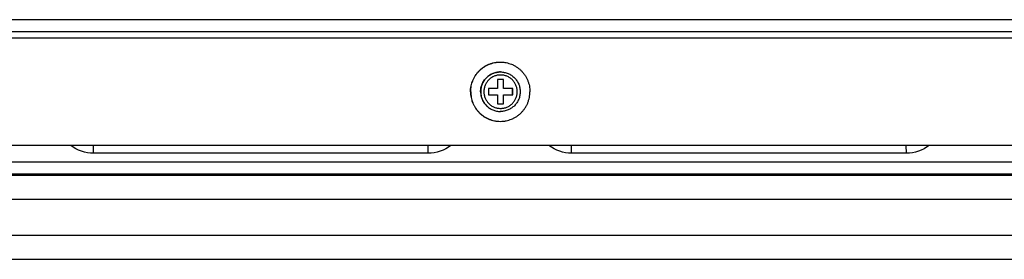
# Model space of a CAD drawing. Header units: inches. Extents: x 0 to 34, y 0 to 22.
# Tile 8 of 124: x 3.917 to 5.538, y 12.34 to 12.734. Entities that reach past the tile are written whole.
import ezdxf

# ---------------------------------------------------------------- set-up
doc = ezdxf.new("R2010")
doc.units = ezdxf.units.IN
doc.header["$LTSCALE"] = 1.87
doc.header["$MEASUREMENT"] = 0
doc.layers.get('0').update_dxf_attribs({"linetype": 'CONTINUOUS'})
doc.layers.add('02___PRT_ALL_AXES', color=7, linetype='CONTINUOUS')
doc.layers.add('DIMENSIONS', color=7, linetype='CONTINUOUS')
doc.styles.get("Standard").update_dxf_attribs({"font": 'txt', "width": 0.8})
doc.dimstyles.new('DIMSTYLE_2', dxfattribs={"dimtxt": 0.125, "dimasz": 0.18, "dimexe": 0.125, "dimexo": 0.0625, "dimgap": 0.0625, "dimtad": 0, "dimtih": 1, "dimtoh": 1, "dimlfac": 2, "dimzin": 0, "dimdsep": 46, "dimtxsty": 'STANDARD', "dimblk": '_FILLED', "dimblk1": '_FILLED', "dimblk2": '_FILLED', "dimcen": 0.09, "dimazin": 0, "dimtp": 0.01, "dimtm": 0.01, "dimtfac": 1, "dimtofl": 0, "dimtmove": 0, "dimatfit": 3, "dimldrblk": '_FILLED', "dimfxl": 1, "dimtolj": 1, "dimtzin": 0, "dimarcsym": 0})

# ---------------------------------------------------------------- blocks, each defined once
blk = doc.blocks.new('_FILLED')
at = {"color": 0, "linetype": 'BYBLOCK'}
blk.add_solid([(0, 0), (-1, 0.1736), (-1, -0.1736)], dxfattribs=at)
blk = doc.blocks.new('*D5')
at = {"layer": 'DIMENSIONS', "color": 2, "linetype": 'CONTINUOUS'}
for p, q in [((1.8875, 12.5141), (1.8875, 10.7081)), ((7.6723, 11.77), (7.6723, 10.7081)), ((1.8875, 10.8331), (3.9549, 10.8331)), ((7.6723, 10.8331), (5.6049, 10.8331))]:
    blk.add_line(p, q, dxfattribs=at)
at = {"layer": 'DIMENSIONS', "color": 2, "linetype": 'CONTINUOUS', "xscale": 0.18, "yscale": 0.18, "zscale": 0.18, "rotation": 180}
blk.add_blockref('_FILLED', (1.8875, 10.8331), dxfattribs=at)
at = {"layer": 'DIMENSIONS', "color": 2, "linetype": 'CONTINUOUS', "xscale": 0.18, "yscale": 0.18, "zscale": 0.18}
blk.add_blockref('_FILLED', (7.6723, 10.8331), dxfattribs=at)
at = {"layer": 'DIMENSIONS', "color": 2, "linetype": 'CONTINUOUS', "insert": (4.7799, 10.8956), "char_height": 0.125, "width": 1.525, "attachment_point": 2, "line_spacing_factor": 0.9}
blk.add_mtext('293.86{\\ftxt.shx;\\W1.000000;\\H0.125000; }[11.569]', dxfattribs=at)
blk = doc.blocks.new('*D6')
at = {"layer": 'DIMENSIONS', "color": 2, "linetype": 'CONTINUOUS'}
for p, q in [((1.8875, 12.5141), (1.8875, 9.9581)), ((13.1711, 11.77), (13.1711, 9.9581)), ((1.8875, 10.0831), (6.6043, 10.0831)), ((13.1711, 10.0831), (8.4543, 10.0831))]:
    blk.add_line(p, q, dxfattribs=at)
at = {"layer": 'DIMENSIONS', "color": 2, "linetype": 'CONTINUOUS', "xscale": 0.18, "yscale": 0.18, "zscale": 0.18}
for p, rotation in [((1.8875, 10.0831), 180), ((13.1711, 10.0831), 360)]:
    blk.add_blockref('_FILLED', p, dxfattribs=dict(at, rotation=rotation))
at = {"layer": 'DIMENSIONS', "color": 2, "linetype": 'CONTINUOUS', "insert": (7.5293, 10.1456), "char_height": 0.125, "width": 1.725, "attachment_point": 2, "line_spacing_factor": 0.9}
blk.add_mtext('(573.21{\\ftxt.shx;\\W1.000000;\\H0.125000; }[22.567])', dxfattribs=at)

msp = doc.modelspace()

# ---------------------------------------------------------------- linework, layer by layer
at = {"color": 7, "linetype": 'CONTINUOUS'}
for p, q in [((6.7813, 12.7345), (2.6491, 12.7345)), ((6.7807, 12.7144), (2.6421, 12.7144)), ((2.6418, 12.7044), (6.7739, 12.7044)), ((4.7036, 12.636), (4.7036, 12.621)), ((4.7136, 12.636), (4.7036, 12.636)), ((4.7134, 12.621), (4.7134, 12.636)), ((4.7136, 12.621), (4.7136, 12.636)), ((4.6885, 12.621), (4.6885, 12.611)), ((4.7036, 12.621), (4.6885, 12.621)), ((4.6885, 12.611), (4.7036, 12.611)), ((4.7036, 12.611), (4.7036, 12.5959)), ((4.7286, 12.621), (4.7134, 12.621)), ((4.7134, 12.5959), (4.7134, 12.611)), ((4.7134, 12.611), (4.7286, 12.611)), ((4.7136, 12.5959), (4.7136, 12.611)), ((4.7284, 12.611), (4.7284, 12.621)), ((4.7286, 12.611), (4.7286, 12.621)), ((4.7036, 12.5959), (4.7136, 12.5959)), ((6.7346, 12.5276), (2.6811, 12.5276)), ((4.0385, 12.5148), (4.0384, 12.5277)), ((4.5895, 12.5148), (4.5894, 12.5277)), ((4.8256, 12.5148), (4.8255, 12.5277)), ((5.3766, 12.5148), (5.3764, 12.5277)), ((4.5895, 12.5148), (4.0385, 12.5148)), ((5.3766, 12.5148), (4.8256, 12.5148)), ((2.5383, 12.5006), (6.8766, 12.5006)), ((2.548, 12.4809), (6.866, 12.4809)), ((7.2023, 12.4782), (2.2044, 12.4782)), ((7.2034, 12.4388), (2.2055, 12.4388)), ((2.2055, 12.3798), (7.2034, 12.3798)), ((2.2044, 12.3404), (7.2023, 12.3404))]:
    msp.add_line(p, q, dxfattribs=at)
msp.add_arc((4.7084, 12.616), 0.0325, 269.6213, 270, dxfattribs=at)
for points, knots in [([(4.7084, 12.6485), (4.7074, 12.6485), (4.7052, 12.6484), (4.7021, 12.6479), (4.699, 12.6471), (4.696, 12.6461), (4.6931, 12.6447), (4.6903, 12.6431), (4.6878, 12.6411), (4.6854, 12.639), (4.6833, 12.6366), (4.6814, 12.6341), (4.6797, 12.6313), (4.6784, 12.6284), (4.6773, 12.6254), (4.6765, 12.6223), (4.676, 12.6192), (4.6759, 12.617), (4.6759, 12.616)], [0, 0, 0, 0, 0.062487, 0.124975, 0.187464, 0.249954, 0.312446, 0.37494, 0.437436, 0.499935, 0.562437, 0.62494, 0.687446, 0.749956, 0.812462, 0.874972, 0.937504, 1, 1, 1, 1]), ([(4.7361, 12.616), (4.7361, 12.6169), (4.736, 12.6187), (4.7356, 12.6214), (4.7349, 12.624), (4.734, 12.6265), (4.7329, 12.629), (4.7315, 12.6313), (4.7299, 12.6335), (4.728, 12.6355), (4.726, 12.6373), (4.7239, 12.6389), (4.7216, 12.6403), (4.7191, 12.6414), (4.7166, 12.6423), (4.7139, 12.643), (4.7113, 12.6434), (4.7086, 12.6435), (4.7059, 12.6434), (4.7032, 12.643), (4.7006, 12.6423), (4.698, 12.6414), (4.6956, 12.6403), (4.6933, 12.6389), (4.6911, 12.6373), (4.6891, 12.6355), (4.6873, 12.6335), (4.6857, 12.6313), (4.6843, 12.629), (4.6831, 12.6265), (4.6822, 12.624), (4.6816, 12.6214), (4.6812, 12.6187), (4.6811, 12.6169), (4.6811, 12.616)], [0, 0, 0, 0, 0.031248, 0.062514, 0.093769, 0.125022, 0.156277, 0.18753, 0.218782, 0.250032, 0.281282, 0.31253, 0.343777, 0.375023, 0.406268, 0.437512, 0.468756, 0.5, 0.531244, 0.562488, 0.593732, 0.624977, 0.656223, 0.68747, 0.718718, 0.749968, 0.781218, 0.81247, 0.843723, 0.874978, 0.906231, 0.937486, 0.968752, 1, 1, 1, 1]), ([(4.7084, 12.6485), (4.7095, 12.6485), (4.7116, 12.6484), (4.7148, 12.6479), (4.7179, 12.6471), (4.7209, 12.6461), (4.7238, 12.6447), (4.7265, 12.6431), (4.7291, 12.6411), (4.7314, 12.639), (4.7336, 12.6366), (4.7355, 12.6341), (4.7371, 12.6313), (4.7385, 12.6284), (4.7396, 12.6254), (4.7403, 12.6223), (4.7408, 12.6192), (4.7409, 12.617), (4.7409, 12.616)], [0, 0, 0, 0, 0.062478, 0.124986, 0.187475, 0.249966, 0.312461, 0.374957, 0.437454, 0.499953, 0.562454, 0.624956, 0.687461, 0.749968, 0.812473, 0.874978, 0.937504, 1, 1, 1, 1]), ([(4.6759, 12.616), (4.6759, 12.6149), (4.676, 12.6128), (4.6765, 12.6097), (4.6773, 12.6066), (4.6783, 12.6036), (4.6797, 12.6007), (4.6813, 12.598), (4.6832, 12.5954), (4.6853, 12.593), (4.6877, 12.5909), (4.6902, 12.589), (4.693, 12.5873), (4.6958, 12.586), (4.6988, 12.5849), (4.7019, 12.5841), (4.705, 12.5836), (4.7072, 12.5835), (4.7082, 12.5835)], [0, 0, 0, 0, 0.062496, 0.125028, 0.187538, 0.250044, 0.312553, 0.37506, 0.437563, 0.500065, 0.562564, 0.62506, 0.687554, 0.750046, 0.812536, 0.875025, 0.937513, 1, 1, 1, 1]), ([(4.6811, 12.616), (4.6811, 12.6151), (4.6812, 12.6133), (4.6816, 12.6106), (4.6822, 12.608), (4.6831, 12.6054), (4.6843, 12.603), (4.6857, 12.6007), (4.6873, 12.5985), (4.6891, 12.5965), (4.6911, 12.5947), (4.6933, 12.5931), (4.6956, 12.5917), (4.698, 12.5905), (4.7006, 12.5896), (4.7032, 12.589), (4.7059, 12.5886), (4.7086, 12.5884), (4.7113, 12.5886), (4.7139, 12.589), (4.7166, 12.5896), (4.7191, 12.5905), (4.7216, 12.5917), (4.7239, 12.5931), (4.726, 12.5947), (4.728, 12.5965), (4.7299, 12.5985), (4.7315, 12.6007), (4.7329, 12.603), (4.734, 12.6054), (4.7349, 12.608), (4.7356, 12.6106), (4.736, 12.6133), (4.7361, 12.6151), (4.7361, 12.616)], [0, 0, 0, 0, 0.031248, 0.062514, 0.093769, 0.125022, 0.156277, 0.18753, 0.218782, 0.250032, 0.281282, 0.31253, 0.343777, 0.375023, 0.406268, 0.437512, 0.468756, 0.5, 0.531244, 0.562488, 0.593732, 0.624977, 0.656223, 0.68747, 0.718718, 0.749968, 0.781218, 0.81247, 0.843723, 0.874978, 0.906231, 0.937486, 0.968752, 1, 1, 1, 1]), ([(4.7409, 12.616), (4.7409, 12.6149), (4.7408, 12.6128), (4.7403, 12.6096), (4.7396, 12.6065), (4.7385, 12.6035), (4.7371, 12.6006), (4.7355, 12.5979), (4.7336, 12.5953), (4.7314, 12.593), (4.7291, 12.5908), (4.7265, 12.5889), (4.7238, 12.5873), (4.7209, 12.5859), (4.7179, 12.5848), (4.7148, 12.5841), (4.7116, 12.5836), (4.7095, 12.5835), (4.7084, 12.5835)], [0, 0, 0, 0, 0.062496, 0.125022, 0.187527, 0.250032, 0.312539, 0.375044, 0.437546, 0.500047, 0.562546, 0.625043, 0.687539, 0.750034, 0.812525, 0.875014, 0.937522, 1, 1, 1, 1])]:
    msp.add_open_spline(points, degree=3, knots=knots, dxfattribs=at)
for points in [[(4.0385, 12.5148), (4.0254, 12.5148), (4.0116, 12.5195), (4.0011, 12.5274)], [(4.6269, 12.5274), (4.6165, 12.5195), (4.6027, 12.5148), (4.5895, 12.5148)], [(4.8256, 12.5148), (4.8125, 12.5148), (4.7987, 12.5195), (4.7882, 12.5274)], [(5.414, 12.5274), (5.4035, 12.5195), (5.3897, 12.5148), (5.3766, 12.5148)]]:
    msp.add_open_spline(points, degree=3, dxfattribs=at)
at = {"layer": '02___PRT_ALL_AXES', "color": 7, "linetype": 'CONTINUOUS'}
for p, q in [((4.7084, 12.6485), (4.7082, 12.6485)), ((4.7084, 12.5835), (4.7082, 12.5835))]:
    msp.add_line(p, q, dxfattribs=at)
for points, knots in [([(4.6591, 12.616), (4.6591, 12.6176), (4.6593, 12.6208), (4.66, 12.6255), (4.6611, 12.6302), (4.6628, 12.6347), (4.6648, 12.639), (4.6673, 12.6431), (4.6701, 12.647), (4.6728, 12.6499), (4.6751, 12.6521), (4.6775, 12.6542), (4.6807, 12.6566), (4.6842, 12.6586), (4.687, 12.6601), (4.6899, 12.6614), (4.6937, 12.6627), (4.6976, 12.6637), (4.7007, 12.6642), (4.7039, 12.6646), (4.7063, 12.6647), (4.7079, 12.6647)], [0, 0, 0, 0, 0.062499, 0.125022, 0.187526, 0.250032, 0.312537, 0.37504, 0.43754, 0.500037, 0.531295, 0.562551, 0.625044, 0.687535, 0.718788, 0.750042, 0.812528, 0.875013, 0.906265, 0.937516, 1, 1, 1, 1]), ([(4.6595, 12.616), (4.6595, 12.6176), (4.6596, 12.6208), (4.6603, 12.6255), (4.6615, 12.6302), (4.6631, 12.6347), (4.6652, 12.639), (4.6676, 12.6431), (4.6705, 12.647), (4.6732, 12.6499), (4.6755, 12.6521), (4.6779, 12.6542), (4.6811, 12.6566), (4.6845, 12.6586), (4.6874, 12.6601), (4.6903, 12.6614), (4.694, 12.6627), (4.6979, 12.6637), (4.7011, 12.6642), (4.7042, 12.6646), (4.7066, 12.6647), (4.7082, 12.6647)], [0, 0, 0, 0, 0.062499, 0.125022, 0.187526, 0.250032, 0.312537, 0.37504, 0.43754, 0.500037, 0.531295, 0.562551, 0.625044, 0.687535, 0.718788, 0.750042, 0.812528, 0.875013, 0.906265, 0.937516, 1, 1, 1, 1]), ([(4.7082, 12.6647), (4.7098, 12.6647), (4.7122, 12.6646), (4.7154, 12.6642), (4.7185, 12.6637), (4.7224, 12.6627), (4.7261, 12.6614), (4.7291, 12.6601), (4.7319, 12.6586), (4.7353, 12.6566), (4.7385, 12.6542), (4.741, 12.6521), (4.7433, 12.6499), (4.7459, 12.647), (4.7488, 12.6431), (4.7513, 12.639), (4.7533, 12.6347), (4.7549, 12.6302), (4.7561, 12.6255), (4.7568, 12.6208), (4.7569, 12.6176), (4.7569, 12.616)], [0, 0, 0, 0, 0.062484, 0.093735, 0.124987, 0.187472, 0.249958, 0.281212, 0.312465, 0.374956, 0.437449, 0.468705, 0.499963, 0.56246, 0.62496, 0.687463, 0.749968, 0.812474, 0.874978, 0.937501, 1, 1, 1, 1]), ([(4.6757, 12.616), (4.6757, 12.617), (4.6758, 12.6192), (4.6763, 12.6223), (4.6771, 12.6254), (4.6782, 12.6284), (4.6795, 12.6313), (4.6812, 12.6341), (4.6831, 12.6366), (4.6852, 12.639), (4.6876, 12.6411), (4.6901, 12.6431), (4.6929, 12.6447), (4.6958, 12.6461), (4.6988, 12.6471), (4.7019, 12.6479), (4.705, 12.6484), (4.7071, 12.6485), (4.7082, 12.6485)], [0, 0, 0, 0, 0.062497, 0.125029, 0.187539, 0.250045, 0.312554, 0.375061, 0.437564, 0.500066, 0.562564, 0.625061, 0.687555, 0.750046, 0.812537, 0.875025, 0.937513, 1, 1, 1, 1]), ([(4.6591, 12.616), (4.6591, 12.6144), (4.6593, 12.6112), (4.66, 12.6065), (4.6611, 12.6018), (4.6628, 12.5973), (4.6648, 12.593), (4.6673, 12.5889), (4.6701, 12.585), (4.6728, 12.582), (4.6751, 12.5798), (4.6775, 12.5778), (4.6807, 12.5754), (4.6842, 12.5733), (4.687, 12.5719), (4.6899, 12.5706), (4.6937, 12.5693), (4.6976, 12.5683), (4.7007, 12.5677), (4.7039, 12.5674), (4.7063, 12.5672), (4.7079, 12.5672)], [0, 0, 0, 0, 0.062499, 0.125022, 0.187526, 0.250032, 0.312537, 0.37504, 0.43754, 0.500037, 0.531295, 0.562551, 0.625044, 0.687535, 0.718788, 0.750042, 0.812528, 0.875013, 0.906265, 0.937516, 1, 1, 1, 1]), ([(4.6595, 12.616), (4.6595, 12.6144), (4.6596, 12.6112), (4.6603, 12.6065), (4.6615, 12.6018), (4.6631, 12.5973), (4.6652, 12.593), (4.6676, 12.5889), (4.6705, 12.585), (4.6732, 12.582), (4.6755, 12.5798), (4.6779, 12.5778), (4.6811, 12.5754), (4.6845, 12.5733), (4.6874, 12.5719), (4.6903, 12.5706), (4.694, 12.5693), (4.6979, 12.5683), (4.7011, 12.5677), (4.7042, 12.5674), (4.7066, 12.5672), (4.7082, 12.5672)], [0, 0, 0, 0, 0.062499, 0.125022, 0.187526, 0.250032, 0.312537, 0.37504, 0.43754, 0.500037, 0.531295, 0.562551, 0.625044, 0.687535, 0.718788, 0.750042, 0.812528, 0.875013, 0.906265, 0.937516, 1, 1, 1, 1]), ([(4.6757, 12.616), (4.6757, 12.6149), (4.6758, 12.6128), (4.6763, 12.6096), (4.6771, 12.6065), (4.6782, 12.6035), (4.6795, 12.6006), (4.6812, 12.5979), (4.6831, 12.5953), (4.6852, 12.593), (4.6876, 12.5908), (4.6901, 12.5889), (4.6929, 12.5873), (4.6958, 12.5859), (4.6988, 12.5848), (4.7019, 12.5841), (4.705, 12.5836), (4.7071, 12.5835), (4.7082, 12.5835)], [0, 0, 0, 0, 0.062497, 0.125029, 0.187539, 0.250045, 0.312554, 0.375061, 0.437564, 0.500066, 0.562564, 0.625061, 0.687555, 0.750046, 0.812537, 0.875025, 0.937513, 1, 1, 1, 1]), ([(4.7082, 12.5672), (4.7098, 12.5672), (4.7122, 12.5674), (4.7154, 12.5677), (4.7185, 12.5683), (4.7224, 12.5693), (4.7261, 12.5706), (4.7291, 12.5719), (4.7319, 12.5733), (4.7353, 12.5754), (4.7385, 12.5778), (4.741, 12.5798), (4.7433, 12.582), (4.7459, 12.585), (4.7488, 12.5889), (4.7513, 12.593), (4.7533, 12.5973), (4.7549, 12.6018), (4.7561, 12.6065), (4.7568, 12.6112), (4.7569, 12.6144), (4.7569, 12.616)], [0, 0, 0, 0, 0.062484, 0.093735, 0.124987, 0.187472, 0.249958, 0.281212, 0.312465, 0.374956, 0.437449, 0.468705, 0.499963, 0.56246, 0.62496, 0.687463, 0.749968, 0.812474, 0.874978, 0.937501, 1, 1, 1, 1])]:
    msp.add_open_spline(points, degree=3, knots=knots, dxfattribs=at)

# ---------------------------------------------------------------- dimensions: what is measured, and where the dimension line sits
at = {"layer": 'DIMENSIONS', "color": 2, "linetype": 'CONTINUOUS'}
dim = msp.add_linear_dim(base=(1.8875, 10.8331), p1=(7.6723, 11.8325), p2=(1.8875, 12.5766), angle=180, dimstyle='DIMSTYLE_2', dxfattribs=at)
dim.commit()
dim.dimension.update_dxf_attribs({"geometry": '*D5', "text_midpoint": (4.7799, 10.8331), "dimtype": 160})
dim = msp.add_linear_dim(base=(13.1711, 10.0831), p1=(1.8875, 12.5766), p2=(13.1711, 11.8325), text='(<>)', dimstyle='DIMSTYLE_2', dxfattribs=at)
dim.commit()
dim.dimension.update_dxf_attribs({"geometry": '*D6', "text_midpoint": (7.5293, 10.0831), "dimtype": 160})

doc.saveas('drawing.dxf')
